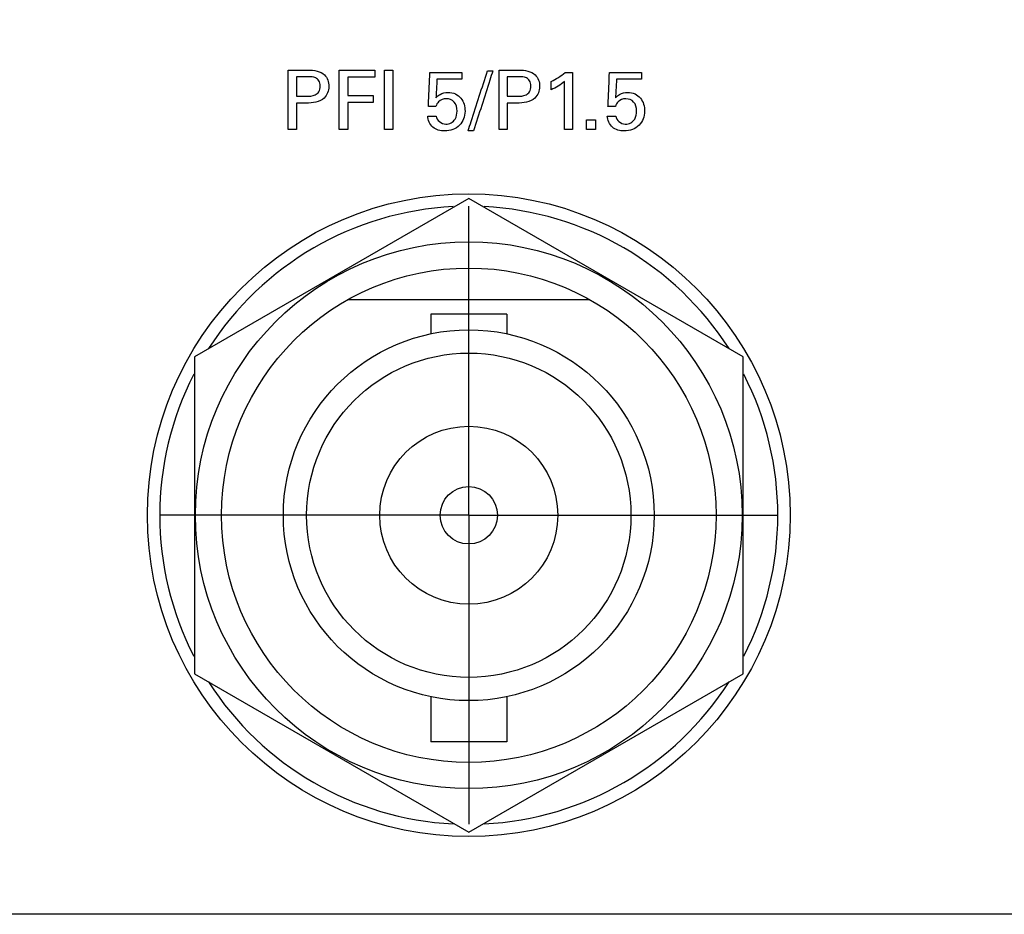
# Model space of a CAD drawing. Header units: inches. Extents: x 0 to 34, y 0 to 22.
# Tile 74 of 111: x 10 to 11, y 16.5 to 17.4. Entities that reach past the tile are written whole.
import ezdxf

# ---------------------------------------------------------------- set-up
doc = ezdxf.new("R2010")
doc.units = ezdxf.units.IN
doc.header["$LTSCALE"] = 1.87
doc.header["$MEASUREMENT"] = 0
doc.linetypes.add('CENTER', pattern=[0.6, 0.375, -0.075, 0.075, -0.075])
doc.layers.get('0').update_dxf_attribs({"linetype": 'CONTINUOUS'})
for name, color, linetype in [('DATUMCURVES', 7, 'CONTINUOUS'), ('DEFAULT_1', 7, 'CENTER'), ('DIMENSIONS', 7, 'CONTINUOUS')]:
    doc.layers.add(name, color=color, linetype=linetype)
doc.styles.get("Standard").update_dxf_attribs({"font": 'txt', "width": 0.8})
doc.dimstyles.new('DIMSTYLE_1', dxfattribs={"dimtxt": 0.125, "dimasz": 0.18, "dimexe": 0.18, "dimexo": 0.0625, "dimgap": 0.09, "dimtad": 0, "dimtih": 1, "dimtoh": 1, "dimdec": 3, "dimzin": 4, "dimdsep": 46, "dimtxsty": 'STANDARD', "dimblk": '_FILLED', "dimblk1": '_FILLED', "dimblk2": '_FILLED', "dimcen": 0.09, "dimadec": 0, "dimazin": 0, "dimtp": 0.001, "dimtm": 0.001, "dimtfac": 1, "dimtdec": 3, "dimtofl": 0, "dimtmove": 0, "dimatfit": 3, "dimldrblk": '_FILLED', "dimfxl": 1, "dimtolj": 1, "dimtzin": 4, "dimarcsym": 0})

# ---------------------------------------------------------------- blocks, each defined once
blk = doc.blocks.new('_FILLED')
at = {"color": 0, "linetype": 'BYBLOCK'}
blk.add_solid([(0, 0), (-1, 0.1736), (-1, -0.1736)], dxfattribs=at)
blk = doc.blocks.new('*D6')
at = {"layer": 'DIMENSIONS', "color": 2, "linetype": 'CONTINUOUS'}
for p, q in [((12.21098, 18.13152), (12.21098, 20.09878)), ((13.50928, 17.28152), (13.50928, 20.09878)), ((12.21098, 19.97378), (12.06851, 19.97378)), ((13.50928, 19.97378), (13.86928, 19.97378))]:
    blk.add_line(p, q, dxfattribs=at)
at = {"layer": 'DIMENSIONS', "color": 2, "linetype": 'CONTINUOUS', "xscale": 0.18, "yscale": 0.18, "zscale": 0.18}
blk.add_blockref('_FILLED', (12.21098, 19.97378), dxfattribs=at)
at = {"layer": 'DIMENSIONS', "color": 2, "linetype": 'CONTINUOUS', "xscale": 0.18, "yscale": 0.18, "zscale": 0.18, "rotation": 180}
blk.add_blockref('_FILLED', (13.50928, 19.97378), dxfattribs=at)
at = {"layer": 'DIMENSIONS', "color": 2, "linetype": 'CONTINUOUS', "width": 0.8}
for s, p in [('[', (11.30601, 19.91128)), (']', (11.90601, 19.91128)), ('1.298', (10.68101, 19.91128)), ('32.98', (11.40601, 19.91128))]:
    blk.add_text(s, height=0.125, dxfattribs=at).set_placement(p)

msp = doc.modelspace()

# ---------------------------------------------------------------- linework, layer by layer
at = {"color": 7, "linetype": 'CONTINUOUS'}
for p, q in [((10.46098, 17.22695), (10.18348, 17.06674)), ((10.73848, 17.06674), (10.46098, 17.22695)), ((10.58335, 17.12452), (10.3386, 17.12452)), ((10.42248, 17.10977), (10.42248, 17.09003)), ((10.49948, 17.10977), (10.42248, 17.10977)), ((10.49948, 17.10977), (10.49948, 17.09003)), ((10.18348, 17.06674), (10.18348, 16.74631)), ((10.73848, 16.74631), (10.73848, 17.06674)), ((10.18348, 16.74631), (10.46098, 16.58609)), ((10.46098, 16.58609), (10.73848, 16.74631)), ((10.42248, 16.72302), (10.42248, 16.67727)), ((10.49948, 16.72302), (10.49948, 16.67727)), ((10.49948, 16.67727), (10.42248, 16.67727))]:
    msp.add_line(p, q, dxfattribs=at)
for radius in [0.325, 0.2765, 0.25, 0.1875, 0.164, 0.09, 0.029]:
    msp.add_circle((10.46098, 16.90652), radius, dxfattribs=at)
for start, end in [(92.88206, 147.36447), (32.63553, 87.11794), (152.86838, 207.13162), (332.86838, 27.13162), (212.63553, 267.11794), (272.88206, 327.36447)]:
    msp.add_arc((10.46098, 16.90652), 0.3125, start, end, dxfattribs=at)
at = {"layer": 'DATUMCURVES', "color": 40, "linetype": 'CONTINUOUS'}
for points, knots in [([(10.27851, 17.35669, 0.8645), (10.27956, 17.35669, 0.8645), (10.28628, 17.35669, 0.8645), (10.29301, 17.35669, 0.8645), (10.29868, 17.35669, 0.8645)], [0, 0, 0, 0, 0.15625, 1, 1, 1, 1]), ([(10.27851, 17.29652, 0.8645), (10.27851, 17.29965, 0.8645), (10.27851, 17.31971, 0.8645), (10.27851, 17.33976, 0.8645), (10.27851, 17.35669, 0.8645)], [0, 0, 0, 0, 0.15625, 1, 1, 1, 1]), ([(10.29868, 17.35669, 0.8645), (10.30438, 17.35669, 0.8645), (10.31594, 17.35509, 0.8645), (10.32112, 17.34007, 0.8645), (10.31525, 17.32474, 0.8645), (10.30289, 17.32327, 0.8645), (10.2966, 17.32327, 0.8645)], [0, 0, 0, 0, 0.279883, 0.483931, 0.691108, 1, 1, 1, 1]), ([(10.33001, 17.35669, 0.8645), (10.33188, 17.35669, 0.8645), (10.34382, 17.35669, 0.8645), (10.35577, 17.35669, 0.8645), (10.36585, 17.35669, 0.8645)], [0, 0, 0, 0, 0.15625, 1, 1, 1, 1]), ([(10.33001, 17.29652, 0.8645), (10.33001, 17.29965, 0.8645), (10.33001, 17.31971, 0.8645), (10.33001, 17.33976, 0.8645), (10.33001, 17.35669, 0.8645)], [0, 0, 0, 0, 0.15625, 1, 1, 1, 1]), ([(10.37576, 17.29652, 0.8645), (10.37576, 17.29965, 0.8645), (10.37576, 17.31971, 0.8645), (10.37576, 17.33976, 0.8645), (10.37576, 17.35669, 0.8645)], [0, 0, 0, 0, 0.15625, 1, 1, 1, 1]), ([(10.38409, 17.35669, 0.8645), (10.38409, 17.35355, 0.8645), (10.38409, 17.3335, 0.8645), (10.38409, 17.31344, 0.8645), (10.38409, 17.29652, 0.8645)], [0, 0, 0, 0, 0.15625, 1, 1, 1, 1]), ([(10.46035, 17.29519, 0.8645), (10.46136, 17.29835, 0.8645), (10.46786, 17.3186, 0.8645), (10.47436, 17.33885, 0.8645), (10.47985, 17.35594, 0.8645)], [0, 0, 0, 0, 0.15625, 1, 1, 1, 1]), ([(10.48526, 17.35594, 0.8645), (10.48425, 17.35278, 0.8645), (10.47778, 17.33253, 0.8645), (10.47131, 17.31228, 0.8645), (10.46585, 17.29519, 0.8645)], [0, 0, 0, 0, 0.15625, 1, 1, 1, 1]), ([(10.4916, 17.35669, 0.8645), (10.49265, 17.35669, 0.8645), (10.49937, 17.35669, 0.8645), (10.50609, 17.35669, 0.8645), (10.51176, 17.35669, 0.8645)], [0, 0, 0, 0, 0.15625, 1, 1, 1, 1]), ([(10.4916, 17.29652, 0.8645), (10.4916, 17.29965, 0.8645), (10.4916, 17.31971, 0.8645), (10.4916, 17.33976, 0.8645), (10.4916, 17.35669, 0.8645)], [0, 0, 0, 0, 0.15625, 1, 1, 1, 1]), ([(10.51176, 17.35669, 0.8645), (10.51746, 17.35669, 0.8645), (10.52902, 17.35509, 0.8645), (10.5342, 17.34007, 0.8645), (10.52833, 17.32474, 0.8645), (10.51597, 17.32327, 0.8645), (10.50968, 17.32327, 0.8645)], [0, 0, 0, 0, 0.279883, 0.483931, 0.691108, 1, 1, 1, 1]), ([(10.28685, 17.34994, 0.8645), (10.28685, 17.34891, 0.8645), (10.28685, 17.34236, 0.8645), (10.28685, 17.3358, 0.8645), (10.28685, 17.33027, 0.8645)], [0, 0, 0, 0, 0.15625, 1, 1, 1, 1]), ([(10.29676, 17.33027, 0.8645), (10.2998, 17.33027, 0.8645), (10.30468, 17.33034, 0.8645), (10.31006, 17.33481, 0.8645), (10.311, 17.34041, 0.8645), (10.31015, 17.34586, 0.8645), (10.30537, 17.34993, 0.8645), (10.30111, 17.34994, 0.8645), (10.29851, 17.34994, 0.8645)], [0, 0, 0, 0, 0.244769, 0.369269, 0.527844, 0.677836, 0.791049, 1, 1, 1, 1]), ([(10.36585, 17.34961, 0.8645), (10.36442, 17.34961, 0.8645), (10.35531, 17.34961, 0.8645), (10.3462, 17.34961, 0.8645), (10.33852, 17.34961, 0.8645)], [0, 0, 0, 0, 0.15625, 1, 1, 1, 1]), ([(10.33852, 17.34961, 0.8645), (10.33852, 17.34863, 0.8645), (10.33852, 17.34238, 0.8645), (10.33852, 17.33613, 0.8645), (10.33852, 17.33085, 0.8645)], [0, 0, 0, 0, 0.15625, 1, 1, 1, 1]), ([(10.42018, 17.31985, 0.8645), (10.42026, 17.32164, 0.8645), (10.42076, 17.33309, 0.8645), (10.42126, 17.34453, 0.8645), (10.42168, 17.35419, 0.8645)], [0, 0, 0, 0, 0.15625, 1, 1, 1, 1]), ([(10.42168, 17.35419, 0.8645), (10.42337, 17.35419, 0.8645), (10.43417, 17.35419, 0.8645), (10.44498, 17.35419, 0.8645), (10.4541, 17.35419, 0.8645)], [0, 0, 0, 0, 0.15625, 1, 1, 1, 1]), ([(10.42885, 17.34744, 0.8645), (10.42879, 17.34646, 0.8645), (10.42843, 17.34024, 0.8645), (10.42807, 17.33402, 0.8645), (10.42776, 17.32877, 0.8645)], [0, 0, 0, 0, 0.15625, 1, 1, 1, 1]), ([(10.4541, 17.34744, 0.8645), (10.45278, 17.34744, 0.8645), (10.44436, 17.34744, 0.8645), (10.43595, 17.34744, 0.8645), (10.42885, 17.34744, 0.8645)], [0, 0, 0, 0, 0.15625, 1, 1, 1, 1]), ([(10.49993, 17.34994, 0.8645), (10.49993, 17.34891, 0.8645), (10.49993, 17.34236, 0.8645), (10.49993, 17.3358, 0.8645), (10.49993, 17.33027, 0.8645)], [0, 0, 0, 0, 0.15625, 1, 1, 1, 1]), ([(10.50985, 17.33027, 0.8645), (10.51289, 17.33027, 0.8645), (10.51777, 17.33034, 0.8645), (10.52315, 17.33481, 0.8645), (10.52408, 17.34041, 0.8645), (10.52324, 17.34586, 0.8645), (10.51846, 17.34993, 0.8645), (10.5142, 17.34994, 0.8645), (10.5116, 17.34994, 0.8645)], [0, 0, 0, 0, 0.244769, 0.369269, 0.527844, 0.677836, 0.791049, 1, 1, 1, 1]), ([(10.55776, 17.29652, 0.8645), (10.55776, 17.29905, 0.8645), (10.55776, 17.31524, 0.8645), (10.55776, 17.33144, 0.8645), (10.55776, 17.3451, 0.8645)], [0, 0, 0, 0, 0.15625, 1, 1, 1, 1]), ([(10.56576, 17.35419, 0.8645), (10.56576, 17.35119, 0.8645), (10.56576, 17.33196, 0.8645), (10.56576, 17.31274, 0.8645), (10.56576, 17.29652, 0.8645)], [0, 0, 0, 0, 0.15625, 1, 1, 1, 1]), ([(10.60176, 17.31985, 0.8645), (10.60184, 17.32164, 0.8645), (10.60234, 17.33309, 0.8645), (10.60284, 17.34453, 0.8645), (10.60327, 17.35419, 0.8645)], [0, 0, 0, 0, 0.15625, 1, 1, 1, 1]), ([(10.60327, 17.35419, 0.8645), (10.60495, 17.35419, 0.8645), (10.61576, 17.35419, 0.8645), (10.62656, 17.35419, 0.8645), (10.63568, 17.35419, 0.8645)], [0, 0, 0, 0, 0.15625, 1, 1, 1, 1]), ([(10.61043, 17.34744, 0.8645), (10.61037, 17.34646, 0.8645), (10.61001, 17.34024, 0.8645), (10.60965, 17.33402, 0.8645), (10.60935, 17.32877, 0.8645)], [0, 0, 0, 0, 0.15625, 1, 1, 1, 1]), ([(10.63568, 17.34744, 0.8645), (10.63437, 17.34744, 0.8645), (10.62595, 17.34744, 0.8645), (10.61753, 17.34744, 0.8645), (10.61043, 17.34744, 0.8645)], [0, 0, 0, 0, 0.15625, 1, 1, 1, 1]), ([(10.33852, 17.33085, 0.8645), (10.33986, 17.33085, 0.8645), (10.34844, 17.33085, 0.8645), (10.35702, 17.33085, 0.8645), (10.36427, 17.33085, 0.8645)], [0, 0, 0, 0, 0.15625, 1, 1, 1, 1]), ([(10.42776, 17.32877, 0.8645), (10.42903, 17.33004, 0.8645), (10.43253, 17.33302, 0.8645), (10.43978, 17.33466, 0.8645), (10.44748, 17.3332, 0.8645), (10.4552, 17.32711, 0.8645), (10.4588, 17.31464, 0.8645), (10.45518, 17.30449, 0.8645), (10.45161, 17.3009, 0.8645)], [0, 0, 0, 0, 0.093555, 0.236771, 0.371911, 0.491187, 0.733626, 1, 1, 1, 1]), ([(10.4491, 17.31527, 0.8645), (10.4491, 17.31847, 0.8645), (10.44757, 17.32526, 0.8645), (10.43829, 17.32877, 0.8645), (10.43041, 17.32601, 0.8645), (10.42831, 17.32161, 0.8645), (10.42776, 17.31985, 0.8645)], [0, 0, 0, 0, 0.299911, 0.568403, 0.827708, 1, 1, 1, 1]), ([(10.60935, 17.32877, 0.8645), (10.61061, 17.33004, 0.8645), (10.61412, 17.33303, 0.8645), (10.62137, 17.33466, 0.8645), (10.62906, 17.3332, 0.8645), (10.63678, 17.32711, 0.8645), (10.64038, 17.31464, 0.8645), (10.63677, 17.30449, 0.8645), (10.63319, 17.3009, 0.8645)], [0, 0, 0, 0, 0.093535, 0.236815, 0.371934, 0.491185, 0.733623, 1, 1, 1, 1]), ([(10.63068, 17.31527, 0.8645), (10.63068, 17.31847, 0.8645), (10.62916, 17.32526, 0.8645), (10.61987, 17.32877, 0.8645), (10.612, 17.326, 0.8645), (10.60989, 17.32161, 0.8645), (10.60935, 17.31985, 0.8645)], [0, 0, 0, 0, 0.299918, 0.568345, 0.827685, 1, 1, 1, 1]), ([(10.28685, 17.32327, 0.8645), (10.28685, 17.32188, 0.8645), (10.28685, 17.31296, 0.8645), (10.28685, 17.30404, 0.8645), (10.28685, 17.29652, 0.8645)], [0, 0, 0, 0, 0.15625, 1, 1, 1, 1]), ([(10.36427, 17.32386, 0.8645), (10.36292, 17.32386, 0.8645), (10.35434, 17.32386, 0.8645), (10.34576, 17.32386, 0.8645), (10.33852, 17.32386, 0.8645)], [0, 0, 0, 0, 0.15625, 1, 1, 1, 1]), ([(10.33852, 17.32386, 0.8645), (10.33852, 17.32243, 0.8645), (10.33852, 17.31332, 0.8645), (10.33852, 17.30421, 0.8645), (10.33852, 17.29652, 0.8645)], [0, 0, 0, 0, 0.15625, 1, 1, 1, 1]), ([(10.42809, 17.31019, 0.8645), (10.42822, 17.30599, 0.8645), (10.43735, 17.2991, 0.8645), (10.44803, 17.30586, 0.8645), (10.4491, 17.31252, 0.8645), (10.4491, 17.31527, 0.8645)], [0, 0, 0, 0, 0.397425, 0.739291, 1, 1, 1, 1]), ([(10.49993, 17.32327, 0.8645), (10.49993, 17.32188, 0.8645), (10.49993, 17.31296, 0.8645), (10.49993, 17.30404, 0.8645), (10.49993, 17.29652, 0.8645)], [0, 0, 0, 0, 0.15625, 1, 1, 1, 1]), ([(10.60968, 17.31019, 0.8645), (10.6098, 17.30599, 0.8645), (10.61893, 17.2991, 0.8645), (10.62961, 17.30586, 0.8645), (10.63068, 17.31252, 0.8645), (10.63068, 17.31527, 0.8645)], [0, 0, 0, 0, 0.397507, 0.739286, 1, 1, 1, 1]), ([(10.45161, 17.3009, 0.8645), (10.44784, 17.29711, 0.8645), (10.43783, 17.29377, 0.8645), (10.42351, 17.29731, 0.8645), (10.4196, 17.30608, 0.8645), (10.41943, 17.31019, 0.8645)], [0, 0, 0, 0, 0.392247, 0.698205, 1, 1, 1, 1]), ([(10.63319, 17.3009, 0.8645), (10.62943, 17.29711, 0.8645), (10.61941, 17.29377, 0.8645), (10.6051, 17.29731, 0.8645), (10.60119, 17.30608, 0.8645), (10.60101, 17.31019, 0.8645)], [0, 0, 0, 0, 0.392344, 0.698214, 1, 1, 1, 1]), ([(12.58246, 16.50295, 0.8645), (12.38663, 16.50295, 0.8645), (11.13329, 16.50295, 0.8645), (9.87996, 16.50295, 0.8645), (8.82246, 16.50295, 0.8645)], [0, 0, 0, 0, 0.15625, 1, 1, 1, 1])]:
    msp.add_open_spline(points, degree=3, knots=knots, dxfattribs=at)
for points in [[(10.36585, 17.35669, 0.8645), (10.36585, 17.35433, 0.8645), (10.36585, 17.35197, 0.8645), (10.36585, 17.34961, 0.8645)], [(10.37576, 17.35669, 0.8645), (10.37854, 17.35669, 0.8645), (10.38132, 17.35669, 0.8645), (10.38409, 17.35669, 0.8645)], [(10.47985, 17.35594, 0.8645), (10.48165, 17.35594, 0.8645), (10.48346, 17.35594, 0.8645), (10.48526, 17.35594, 0.8645)], [(10.29851, 17.34994, 0.8645), (10.29462, 17.34994, 0.8645), (10.29073, 17.34994, 0.8645), (10.28685, 17.34994, 0.8645)], [(10.4541, 17.35419, 0.8645), (10.4541, 17.35194, 0.8645), (10.4541, 17.34969, 0.8645), (10.4541, 17.34744, 0.8645)], [(10.5116, 17.34994, 0.8645), (10.50771, 17.34994, 0.8645), (10.50382, 17.34994, 0.8645), (10.49993, 17.34994, 0.8645)], [(10.54435, 17.3451, 0.8645), (10.54927, 17.34768, 0.8645), (10.5541, 17.35059, 0.8645), (10.55834, 17.35419, 0.8645)], [(10.55776, 17.3451, 0.8645), (10.55372, 17.34172, 0.8645), (10.54911, 17.33901, 0.8645), (10.54435, 17.33677, 0.8645)], [(10.54435, 17.33677, 0.8645), (10.54435, 17.33955, 0.8645), (10.54435, 17.34232, 0.8645), (10.54435, 17.3451, 0.8645)], [(10.55834, 17.35419, 0.8645), (10.56082, 17.35419, 0.8645), (10.56329, 17.35419, 0.8645), (10.56576, 17.35419, 0.8645)], [(10.63568, 17.35419, 0.8645), (10.63568, 17.35194, 0.8645), (10.63568, 17.34969, 0.8645), (10.63568, 17.34744, 0.8645)], [(10.28685, 17.33027, 0.8645), (10.29015, 17.33027, 0.8645), (10.29346, 17.33027, 0.8645), (10.29676, 17.33027, 0.8645)], [(10.36427, 17.33085, 0.8645), (10.36427, 17.32852, 0.8645), (10.36427, 17.32619, 0.8645), (10.36427, 17.32386, 0.8645)], [(10.49993, 17.33027, 0.8645), (10.50323, 17.33027, 0.8645), (10.50654, 17.33027, 0.8645), (10.50985, 17.33027, 0.8645)], [(10.2966, 17.32327, 0.8645), (10.29335, 17.32327, 0.8645), (10.2901, 17.32327, 0.8645), (10.28685, 17.32327, 0.8645)], [(10.42776, 17.31985, 0.8645), (10.42524, 17.31985, 0.8645), (10.42271, 17.31985, 0.8645), (10.42018, 17.31985, 0.8645)], [(10.50968, 17.32327, 0.8645), (10.50643, 17.32327, 0.8645), (10.50318, 17.32327, 0.8645), (10.49993, 17.32327, 0.8645)], [(10.60935, 17.31985, 0.8645), (10.60682, 17.31985, 0.8645), (10.60429, 17.31985, 0.8645), (10.60176, 17.31985, 0.8645)], [(10.41943, 17.31019, 0.8645), (10.42232, 17.31019, 0.8645), (10.42521, 17.31019, 0.8645), (10.42809, 17.31019, 0.8645)], [(10.57993, 17.30652, 0.8645), (10.58301, 17.30652, 0.8645), (10.5861, 17.30652, 0.8645), (10.58918, 17.30652, 0.8645)], [(10.57993, 17.29652, 0.8645), (10.57993, 17.29985, 0.8645), (10.57993, 17.30319, 0.8645), (10.57993, 17.30652, 0.8645)], [(10.58918, 17.30652, 0.8645), (10.58918, 17.30319, 0.8645), (10.58918, 17.29985, 0.8645), (10.58918, 17.29652, 0.8645)], [(10.60101, 17.31019, 0.8645), (10.6039, 17.31019, 0.8645), (10.60679, 17.31019, 0.8645), (10.60968, 17.31019, 0.8645)], [(10.28685, 17.29652, 0.8645), (10.28407, 17.29652, 0.8645), (10.28129, 17.29652, 0.8645), (10.27851, 17.29652, 0.8645)], [(10.33852, 17.29652, 0.8645), (10.33568, 17.29652, 0.8645), (10.33285, 17.29652, 0.8645), (10.33001, 17.29652, 0.8645)], [(10.38409, 17.29652, 0.8645), (10.38132, 17.29652, 0.8645), (10.37854, 17.29652, 0.8645), (10.37576, 17.29652, 0.8645)], [(10.46585, 17.29519, 0.8645), (10.46402, 17.29519, 0.8645), (10.46218, 17.29519, 0.8645), (10.46035, 17.29519, 0.8645)], [(10.49993, 17.29652, 0.8645), (10.49715, 17.29652, 0.8645), (10.49437, 17.29652, 0.8645), (10.4916, 17.29652, 0.8645)], [(10.56576, 17.29652, 0.8645), (10.56309, 17.29652, 0.8645), (10.56043, 17.29652, 0.8645), (10.55776, 17.29652, 0.8645)], [(10.58918, 17.29652, 0.8645), (10.5861, 17.29652, 0.8645), (10.58301, 17.29652, 0.8645), (10.57993, 17.29652, 0.8645)]]:
    msp.add_open_spline(points, degree=3, dxfattribs=at)
at = {"layer": 'DEFAULT_1', "color": 7, "linetype": 'CENTER'}
for q in [(10.46098, 17.21902), (10.14848, 16.90652), (10.46098, 16.59402), (10.77348, 16.90652)]:
    msp.add_line((10.46098, 16.90652), q, dxfattribs=at)

# ---------------------------------------------------------------- dimensions: what is measured, and where the dimension line sits
at = {"layer": 'DIMENSIONS', "color": 2, "linetype": 'CONTINUOUS'}
dim = msp.add_linear_dim(base=(12.21098, 19.97378), p1=(13.50928, 17.28152), p2=(12.21098, 18.13152), angle=180, dimstyle='DIMSTYLE_1', dxfattribs=at)
dim.commit()
dim.dimension.update_dxf_attribs({"geometry": '*D6', "text_midpoint": (11.34351, 19.97378), "dimtype": 160})

doc.saveas('drawing.dxf')
